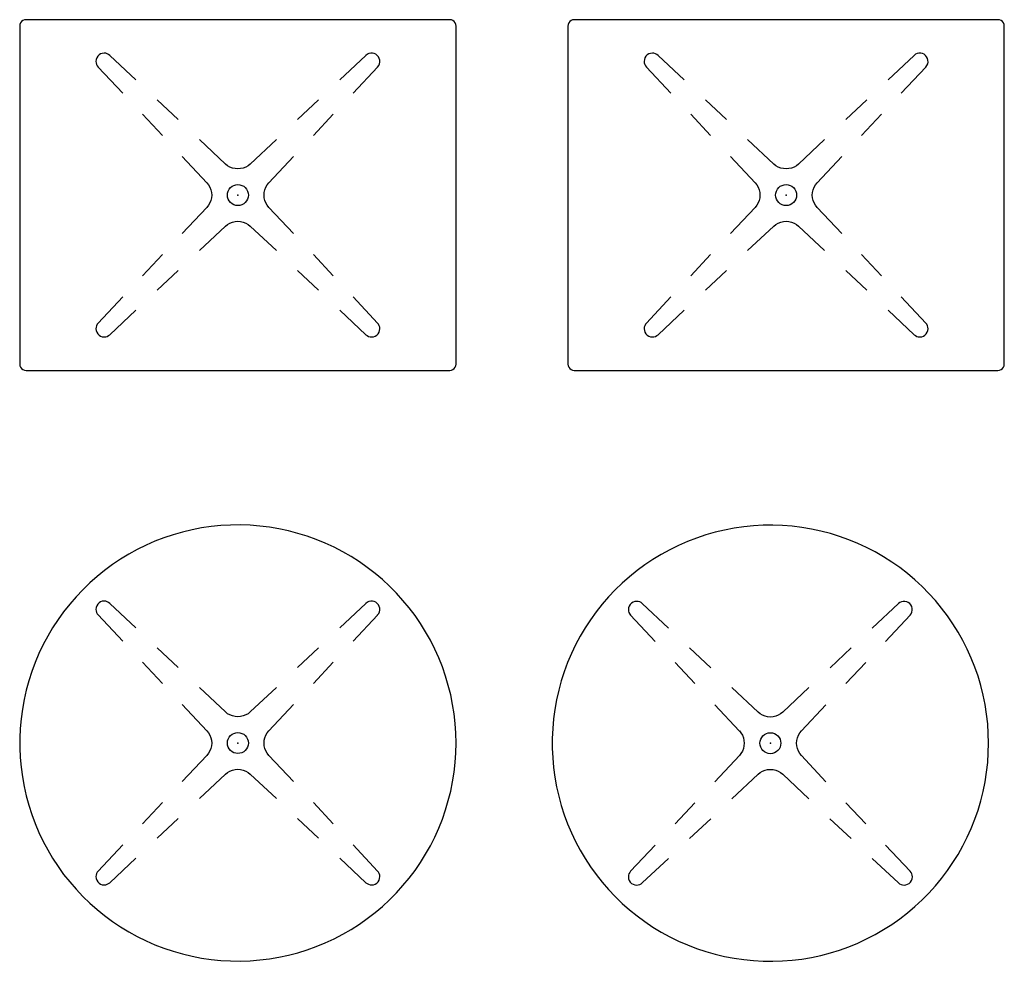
# Model space of a CAD drawing. Header units: metres. Extents: x -0.9 to 0.9, y -0.86 to 0.86.
import ezdxf

# ---------------------------------------------------------------- set-up
doc = ezdxf.new("R2010")
doc.units = ezdxf.units.M
doc.header["$MEASUREMENT"] = 0
doc.layers.get('0').update_dxf_attribs({"true_color": 0x000000})

# ---------------------------------------------------------------- blocks, each defined once
blk = doc.blocks.new('393c7e33-08ae-4769-a1fd-69e9a9c9d13f')
for p, q in [((-0.6866, -0.2507), (-0.7343, -0.206)), ((-0.7343, -0.206), (-0.7343, -0.206)), ((-0.2667, -0.206), (-0.3144, -0.2507)), ((-0.7556, -0.2272), (-0.7108, -0.2749)), ((-0.2902, -0.2749), (-0.2454, -0.2273)), ((-0.2454, -0.2273), (-0.2454, -0.2272)), ((-0.6094, -0.3232), (-0.648, -0.287)), ((-0.353, -0.287), (-0.3916, -0.3232)), ((-0.6745, -0.3135), (-0.6383, -0.352)), ((-0.3627, -0.352), (-0.3265, -0.3135)), ((-0.523, -0.4042), (-0.5708, -0.3594)), ((-0.4302, -0.3594), (-0.4779, -0.4042)), ((-0.602, -0.3906), (-0.5572, -0.4383)), ((-0.4438, -0.4383), (-0.399, -0.3906)), ((-0.4779, -0.4042), (-0.4779, -0.4042)), ((-0.5572, -0.4383), (-0.5572, -0.4383)), ((-0.5572, -0.4834), (-0.602, -0.531)), ((-0.399, -0.531), (-0.4438, -0.4834)), ((-0.4438, -0.4834), (-0.4438, -0.4834)), ((-0.5708, -0.5622), (-0.5231, -0.5175)), ((-0.5231, -0.5175), (-0.523, -0.5175)), ((-0.4779, -0.5175), (-0.4302, -0.5622)), ((-0.6383, -0.5696), (-0.6745, -0.6082)), ((-0.3264, -0.6082), (-0.3627, -0.5696)), ((-0.648, -0.6347), (-0.6094, -0.5985)), ((-0.3916, -0.5985), (-0.353, -0.6347)), ((-0.7108, -0.6467), (-0.7556, -0.6944)), ((-0.2454, -0.6944), (-0.2902, -0.6467)), ((-0.7343, -0.7157), (-0.6866, -0.6709)), ((-0.3144, -0.6709), (-0.2667, -0.7157)), ((-0.7556, -0.6944), (-0.7556, -0.6944)), ((-0.2667, -0.7157), (-0.2667, -0.7157))]:
    blk.add_line(p, q)
for points in [[(-0.7446, -0.2019, 0), (-0.748, -0.2022, 0), (-0.7512, -0.2034, 0), (-0.754, -0.2052, 0), (-0.7564, -0.2075, 0), (-0.7582, -0.2104, 0), (-0.7593, -0.2136, 0), (-0.7597, -0.2169, 0)], [(-0.7343, -0.206, 0), (-0.7365, -0.2042, 0), (-0.7391, -0.2029, 0), (-0.7418, -0.2021, 0), (-0.7446, -0.2019, 0)], [(-0.246, -0.206, 0), (-0.2486, -0.204, 0), (-0.2516, -0.2027, 0), (-0.2547, -0.202, 0), (-0.258, -0.202, 0), (-0.2611, -0.2027, 0), (-0.2641, -0.204, 0), (-0.2667, -0.206, 0)], [(-0.2454, -0.2272, 0), (-0.2433, -0.2245, 0), (-0.242, -0.2215, 0), (-0.2413, -0.2182, 0), (-0.2414, -0.2148, 0), (-0.2423, -0.2115, 0), (-0.2438, -0.2085, 0), (-0.246, -0.206, 0)], [(-0.7597, -0.2169, 0), (-0.7594, -0.2197, 0), (-0.7586, -0.2225, 0), (-0.7573, -0.225, 0), (-0.7556, -0.2272, 0)], [(-0.5005, -0.413, 0), (-0.5054, -0.4126, 0), (-0.5103, -0.4115, 0), (-0.5149, -0.4097, 0), (-0.5192, -0.4073, 0), (-0.523, -0.4042, 0)], [(-0.4779, -0.4042, 0), (-0.4818, -0.4073, 0), (-0.4861, -0.4097, 0), (-0.4907, -0.4115, 0), (-0.4955, -0.4126, 0), (-0.5005, -0.413, 0)], [(-0.5572, -0.4383, 0), (-0.5541, -0.4422, 0), (-0.5516, -0.4464, 0), (-0.5498, -0.4511, 0), (-0.5487, -0.4559, 0), (-0.5483, -0.4608, 0), (-0.5487, -0.4658, 0), (-0.5498, -0.4706, 0), (-0.5516, -0.4752, 0), (-0.5541, -0.4795, 0), (-0.5572, -0.4834, 0)], [(-0.5196, -0.4608, 0), (-0.5192, -0.4571, 0), (-0.5181, -0.4535, 0), (-0.5164, -0.4502, 0), (-0.514, -0.4473, 0), (-0.5111, -0.4449, 0), (-0.5078, -0.4432, 0), (-0.5042, -0.4421, 0), (-0.5005, -0.4417, 0)], [(-0.5005, -0.4417, 0), (-0.4968, -0.4421, 0), (-0.4932, -0.4432, 0), (-0.4899, -0.4449, 0), (-0.487, -0.4473, 0), (-0.4846, -0.4502, 0), (-0.4828, -0.4535, 0), (-0.4817, -0.4571, 0), (-0.4814, -0.4608, 0)], [(-0.4526, -0.4608, 0), (-0.4523, -0.4559, 0), (-0.4512, -0.4511, 0), (-0.4494, -0.4464, 0), (-0.4469, -0.4422, 0), (-0.4438, -0.4383, 0)], [(-0.5005, -0.4799, 0), (-0.5042, -0.4796, 0), (-0.5078, -0.4785, 0), (-0.5111, -0.4767, 0), (-0.514, -0.4743, 0), (-0.5164, -0.4714, 0), (-0.5181, -0.4681, 0), (-0.5192, -0.4645, 0), (-0.5196, -0.4608, 0)], [(-0.4814, -0.4608, 0), (-0.4817, -0.4645, 0), (-0.4828, -0.4681, 0), (-0.4846, -0.4714, 0), (-0.487, -0.4743, 0), (-0.4899, -0.4767, 0), (-0.4932, -0.4785, 0), (-0.4968, -0.4796, 0), (-0.5005, -0.4799, 0)], [(-0.4438, -0.4834, 0), (-0.4469, -0.4795, 0), (-0.4494, -0.4752, 0), (-0.4512, -0.4706, 0), (-0.4523, -0.4658, 0), (-0.4526, -0.4608, 0)], [(-0.523, -0.5175, 0), (-0.5192, -0.5144, 0), (-0.5149, -0.5119, 0), (-0.5103, -0.5101, 0), (-0.5054, -0.509, 0), (-0.5005, -0.5086, 0)], [(-0.5005, -0.5086, 0), (-0.4955, -0.509, 0), (-0.4907, -0.5101, 0), (-0.4861, -0.5119, 0), (-0.4818, -0.5144, 0), (-0.4779, -0.5175, 0)], [(-0.7556, -0.6944, 0), (-0.7573, -0.6966, 0), (-0.7586, -0.6992, 0), (-0.7594, -0.7019, 0), (-0.7597, -0.7047, 0)], [(-0.2413, -0.7047, 0), (-0.2415, -0.7019, 0), (-0.2423, -0.6992, 0), (-0.2436, -0.6966, 0), (-0.2454, -0.6944, 0)], [(-0.7597, -0.7047, 0), (-0.7593, -0.7081, 0), (-0.7582, -0.7113, 0), (-0.7564, -0.7141, 0), (-0.754, -0.7165, 0), (-0.7512, -0.7183, 0), (-0.748, -0.7194, 0), (-0.7446, -0.7198, 0)], [(-0.7446, -0.7198, 0), (-0.7418, -0.7195, 0), (-0.7391, -0.7187, 0), (-0.7365, -0.7174, 0), (-0.7343, -0.7157, 0)], [(-0.2667, -0.7157, 0), (-0.2644, -0.7174, 0), (-0.2619, -0.7187, 0), (-0.2592, -0.7195, 0), (-0.2563, -0.7198, 0)], [(-0.2563, -0.7198, 0), (-0.253, -0.7194, 0), (-0.2498, -0.7183, 0), (-0.247, -0.7165, 0), (-0.2446, -0.7141, 0), (-0.2428, -0.7113, 0), (-0.2417, -0.7081, 0), (-0.2413, -0.7047, 0)]]:
    blk.add_polyline3d(points)
blk = doc.blocks.new('8e0e49e1-06a0-40ea-8ede-a317509d9f9d')
for p, q in [((-0.6866, 0.7493), (-0.7343, 0.794)), ((-0.7343, 0.794), (-0.7343, 0.794)), ((-0.2667, 0.794), (-0.3144, 0.7493)), ((-0.7556, 0.7728), (-0.7108, 0.7251)), ((-0.2902, 0.7251), (-0.2454, 0.7727)), ((-0.2454, 0.7727), (-0.2454, 0.7728)), ((-0.6094, 0.6768), (-0.648, 0.713)), ((-0.353, 0.713), (-0.3916, 0.6768)), ((-0.6745, 0.6865), (-0.6383, 0.648)), ((-0.3627, 0.648), (-0.3265, 0.6865)), ((-0.523, 0.5958), (-0.5708, 0.6406)), ((-0.4302, 0.6406), (-0.4779, 0.5958)), ((-0.602, 0.6094), (-0.5572, 0.5617)), ((-0.4779, 0.5958), (-0.4779, 0.5958)), ((-0.4438, 0.5617), (-0.399, 0.6094)), ((-0.5572, 0.5617), (-0.5572, 0.5617)), ((-0.5572, 0.5166), (-0.602, 0.469)), ((-0.399, 0.469), (-0.4438, 0.5166)), ((-0.4438, 0.5166), (-0.4438, 0.5166)), ((-0.5708, 0.4378), (-0.5231, 0.4825)), ((-0.5231, 0.4825), (-0.523, 0.4825)), ((-0.4779, 0.4825), (-0.4302, 0.4378)), ((-0.6383, 0.4304), (-0.6745, 0.3918)), ((-0.3264, 0.3918), (-0.3627, 0.4304)), ((-0.648, 0.3653), (-0.6094, 0.4015)), ((-0.3916, 0.4015), (-0.353, 0.3653)), ((-0.7108, 0.3533), (-0.7556, 0.3056)), ((-0.2454, 0.3056), (-0.2902, 0.3533)), ((-0.7343, 0.2843), (-0.6866, 0.3291)), ((-0.3144, 0.3291), (-0.2667, 0.2843)), ((-0.7556, 0.3056), (-0.7556, 0.3056)), ((-0.2667, 0.2843), (-0.2667, 0.2843))]:
    blk.add_line(p, q)
for points in [[(-0.7446, 0.7981, 0), (-0.748, 0.7978, 0), (-0.7512, 0.7966, 0), (-0.754, 0.7948, 0), (-0.7564, 0.7925, 0), (-0.7582, 0.7896, 0), (-0.7593, 0.7864, 0), (-0.7597, 0.7831, 0)], [(-0.7343, 0.794, 0), (-0.7365, 0.7958, 0), (-0.7391, 0.7971, 0), (-0.7418, 0.7979, 0), (-0.7446, 0.7981, 0)], [(-0.246, 0.794, 0), (-0.2486, 0.796, 0), (-0.2516, 0.7973, 0), (-0.2547, 0.798, 0), (-0.258, 0.798, 0), (-0.2611, 0.7973, 0), (-0.2641, 0.796, 0), (-0.2667, 0.794, 0)], [(-0.2454, 0.7728, 0), (-0.2433, 0.7755, 0), (-0.242, 0.7785, 0), (-0.2413, 0.7818, 0), (-0.2414, 0.7852, 0), (-0.2423, 0.7885, 0), (-0.2438, 0.7915, 0), (-0.246, 0.794, 0)], [(-0.7597, 0.7831, 0), (-0.7594, 0.7803, 0), (-0.7586, 0.7775, 0), (-0.7573, 0.775, 0), (-0.7556, 0.7728, 0)], [(-0.5005, 0.587, 0), (-0.5054, 0.5874, 0), (-0.5103, 0.5885, 0), (-0.5149, 0.5903, 0), (-0.5192, 0.5927, 0), (-0.523, 0.5958, 0)], [(-0.4779, 0.5958, 0), (-0.4818, 0.5927, 0), (-0.4861, 0.5903, 0), (-0.4907, 0.5885, 0), (-0.4955, 0.5874, 0), (-0.5005, 0.587, 0)], [(-0.5572, 0.5617, 0), (-0.5541, 0.5578, 0), (-0.5516, 0.5536, 0), (-0.5498, 0.5489, 0), (-0.5487, 0.5441, 0), (-0.5483, 0.5392, 0), (-0.5487, 0.5342, 0), (-0.5498, 0.5294, 0), (-0.5516, 0.5248, 0), (-0.5541, 0.5205, 0), (-0.5572, 0.5166, 0)], [(-0.5196, 0.5392, 0), (-0.5192, 0.5429, 0), (-0.5181, 0.5465, 0), (-0.5164, 0.5498, 0), (-0.514, 0.5527, 0), (-0.5111, 0.5551, 0), (-0.5078, 0.5568, 0), (-0.5042, 0.5579, 0), (-0.5005, 0.5583, 0)], [(-0.5005, 0.5583, 0), (-0.4968, 0.5579, 0), (-0.4932, 0.5568, 0), (-0.4899, 0.5551, 0), (-0.487, 0.5527, 0), (-0.4846, 0.5498, 0), (-0.4828, 0.5465, 0), (-0.4817, 0.5429, 0), (-0.4814, 0.5392, 0)], [(-0.4526, 0.5392, 0), (-0.4523, 0.5441, 0), (-0.4512, 0.5489, 0), (-0.4494, 0.5536, 0), (-0.4469, 0.5578, 0), (-0.4438, 0.5617, 0)], [(-0.5005, 0.5201, 0), (-0.5042, 0.5204, 0), (-0.5078, 0.5215, 0), (-0.5111, 0.5233, 0), (-0.514, 0.5257, 0), (-0.5164, 0.5286, 0), (-0.5181, 0.5319, 0), (-0.5192, 0.5355, 0), (-0.5196, 0.5392, 0)], [(-0.4814, 0.5392, 0), (-0.4817, 0.5355, 0), (-0.4828, 0.5319, 0), (-0.4846, 0.5286, 0), (-0.487, 0.5257, 0), (-0.4899, 0.5233, 0), (-0.4932, 0.5215, 0), (-0.4968, 0.5204, 0), (-0.5005, 0.5201, 0)], [(-0.4438, 0.5166, 0), (-0.4469, 0.5205, 0), (-0.4494, 0.5248, 0), (-0.4512, 0.5294, 0), (-0.4523, 0.5342, 0), (-0.4526, 0.5392, 0)], [(-0.523, 0.4825, 0), (-0.5192, 0.4856, 0), (-0.5149, 0.4881, 0), (-0.5103, 0.4899, 0), (-0.5054, 0.491, 0), (-0.5005, 0.4914, 0)], [(-0.5005, 0.4914, 0), (-0.4955, 0.491, 0), (-0.4907, 0.4899, 0), (-0.4861, 0.4881, 0), (-0.4818, 0.4856, 0), (-0.4779, 0.4825, 0)], [(-0.7556, 0.3056, 0), (-0.7573, 0.3034, 0), (-0.7586, 0.3008, 0), (-0.7594, 0.2981, 0), (-0.7597, 0.2953, 0)], [(-0.7597, 0.2953, 0), (-0.7593, 0.2919, 0), (-0.7582, 0.2887, 0), (-0.7564, 0.2859, 0), (-0.754, 0.2835, 0), (-0.7512, 0.2817, 0), (-0.748, 0.2806, 0), (-0.7446, 0.2802, 0)], [(-0.2563, 0.2802, 0), (-0.253, 0.2806, 0), (-0.2498, 0.2817, 0), (-0.247, 0.2835, 0), (-0.2446, 0.2859, 0), (-0.2428, 0.2887, 0), (-0.2417, 0.2919, 0), (-0.2413, 0.2953, 0)], [(-0.2413, 0.2953, 0), (-0.2415, 0.2981, 0), (-0.2423, 0.3008, 0), (-0.2436, 0.3034, 0), (-0.2454, 0.3056, 0)], [(-0.7446, 0.2802, 0), (-0.7418, 0.2805, 0), (-0.7391, 0.2813, 0), (-0.7365, 0.2826, 0), (-0.7343, 0.2843, 0)], [(-0.2667, 0.2843, 0), (-0.2644, 0.2826, 0), (-0.2619, 0.2813, 0), (-0.2592, 0.2805, 0), (-0.2563, 0.2802, 0)]]:
    blk.add_polyline3d(points)
blk = doc.blocks.new('dbd8f232-5bbb-4b58-8bd2-ff4b9dd704a5')
blk.add_polyline3d([(-0.1021, -0.4608, 0), (-0.1025, -0.4431, 0), (-0.1037, -0.4254, 0), (-0.1057, -0.4078, 0), (-0.1084, -0.3903, 0), (-0.1119, -0.3729, 0), (-0.1163, -0.3557, 0), (-0.1213, -0.3387, 0), (-0.1271, -0.3219, 0), (-0.1337, -0.3054, 0), (-0.141, -0.2893, 0), (-0.149, -0.2734, 0), (-0.1577, -0.258, 0), (-0.1671, -0.2429, 0), (-0.1771, -0.2283, 0), (-0.1878, -0.2142, 0), (-0.1991, -0.2005, 0), (-0.211, -0.1873, 0), (-0.2235, -0.1747, 0), (-0.2366, -0.1627, 0), (-0.2501, -0.1512, 0), (-0.2642, -0.1404, 0), (-0.2787, -0.1302, 0), (-0.2937, -0.1207, 0), (-0.309, -0.1118, 0), (-0.3248, -0.1036, 0), (-0.3409, -0.0962, 0), (-0.3573, -0.0894, 0), (-0.374, -0.0834, 0), (-0.391, -0.0782, 0), (-0.4081, -0.0737, 0), (-0.4255, -0.0699, 0), (-0.443, -0.067, 0), (-0.4606, -0.0648, 0), (-0.4783, -0.0634, 0), (-0.496, -0.0628, 0), (-0.5138, -0.063, 0), (-0.5315, -0.064, 0), (-0.5492, -0.0658, 0), (-0.5668, -0.0684, 0), (-0.5842, -0.0717, 0), (-0.6015, -0.0758, 0), (-0.6185, -0.0807, 0), (-0.6354, -0.0863, 0), (-0.6519, -0.0927, 0), (-0.6682, -0.0998, 0), (-0.6841, -0.1076, 0), (-0.6997, -0.1161, 0), (-0.7149, -0.1253, 0), (-0.7296, -0.1352, 0), (-0.7439, -0.1457, 0), (-0.7577, -0.1569, 0), (-0.771, -0.1686, 0), (-0.7838, -0.181, 0), (-0.796, -0.1938, 0), (-0.8076, -0.2073, 0), (-0.8186, -0.2212, 0), (-0.8289, -0.2356, 0), (-0.8387, -0.2504, 0), (-0.8477, -0.2657, 0), (-0.8561, -0.2813, 0), (-0.8637, -0.2973, 0), (-0.8706, -0.3136, 0), (-0.8768, -0.3303, 0), (-0.8823, -0.3471, 0), (-0.887, -0.3642, 0), (-0.8909, -0.3815, 0), (-0.894, -0.399, 0), (-0.8964, -0.4166, 0), (-0.898, -0.4342, 0), (-0.8988, -0.452, 0), (-0.8988, -0.4697, 0), (-0.898, -0.4874, 0), (-0.8964, -0.5051, 0), (-0.894, -0.5226, 0), (-0.8909, -0.5401, 0), (-0.887, -0.5574, 0), (-0.8823, -0.5745, 0), (-0.8768, -0.5914, 0), (-0.8706, -0.608, 0), (-0.8637, -0.6243, 0), (-0.8561, -0.6403, 0), (-0.8477, -0.656, 0), (-0.8387, -0.6712, 0), (-0.8289, -0.6861, 0), (-0.8186, -0.7005, 0), (-0.8076, -0.7144, 0), (-0.796, -0.7278, 0), (-0.7838, -0.7407, 0), (-0.771, -0.753, 0), (-0.7577, -0.7648, 0), (-0.7439, -0.7759, 0), (-0.7296, -0.7864, 0), (-0.7149, -0.7963, 0), (-0.6997, -0.8055, 0), (-0.6841, -0.814, 0), (-0.6682, -0.8218, 0), (-0.6519, -0.8289, 0), (-0.6354, -0.8353, 0), (-0.6185, -0.8409, 0), (-0.6015, -0.8458, 0), (-0.5842, -0.8499, 0), (-0.5668, -0.8533, 0), (-0.5492, -0.8558, 0), (-0.5315, -0.8576, 0), (-0.5138, -0.8586, 0), (-0.496, -0.8588, 0), (-0.4783, -0.8582, 0), (-0.4606, -0.8568, 0), (-0.443, -0.8547, 0), (-0.4255, -0.8517, 0), (-0.4081, -0.848, 0), (-0.391, -0.8435, 0), (-0.374, -0.8382, 0), (-0.3573, -0.8322, 0), (-0.3409, -0.8255, 0), (-0.3248, -0.818, 0), (-0.309, -0.8098, 0), (-0.2937, -0.801, 0), (-0.2787, -0.7914, 0), (-0.2642, -0.7812, 0), (-0.2501, -0.7704, 0), (-0.2366, -0.759, 0), (-0.2235, -0.7469, 0), (-0.211, -0.7343, 0), (-0.1991, -0.7211, 0), (-0.1878, -0.7075, 0), (-0.1771, -0.6933, 0), (-0.1671, -0.6787, 0), (-0.1577, -0.6636, 0), (-0.149, -0.6482, 0), (-0.141, -0.6324, 0), (-0.1337, -0.6162, 0), (-0.1271, -0.5997, 0), (-0.1213, -0.583, 0), (-0.1163, -0.566, 0), (-0.1119, -0.5488, 0), (-0.1084, -0.5314, 0), (-0.1057, -0.5139, 0), (-0.1037, -0.4962, 0), (-0.1025, -0.4785, 0), (-0.1021, -0.4608, 0)])
blk.add_point((-0.5005, -0.4608))
blk = doc.blocks.new('9e64f9e1-6795-41dd-95b7-57975ca407c8')
blk.add_polyline3d([(0.8989, 0.8476, 0), (0.8984, 0.8505, 0), (0.8972, 0.8533, 0), (0.8954, 0.8557, 0), (0.893, 0.8575, 0), (0.8902, 0.8587, 0), (0.8873, 0.8592, 0), (0.1137, 0.8592, 0), (0.1107, 0.8588, 0), (0.1079, 0.8576, 0), (0.1055, 0.8558, 0), (0.1037, 0.8534, 0), (0.1025, 0.8506, 0), (0.1021, 0.8476, 0), (0.1021, 0.2308, 0), (0.1026, 0.2278, 0), (0.1038, 0.2251, 0), (0.1056, 0.2227, 0), (0.108, 0.2208, 0), (0.1107, 0.2197, 0), (0.1137, 0.2192, 0), (0.8873, 0.2192, 0), (0.8902, 0.2197, 0), (0.893, 0.2208, 0), (0.8954, 0.2227, 0), (0.8972, 0.2251, 0), (0.8984, 0.2278, 0), (0.8989, 0.2308, 0), (0.8989, 0.8476, 0)])
blk.add_point((0.5005, 0.5392))
blk.add_point((0.5005, 0.5392))
blk = doc.blocks.new('195c15bd-c47a-4507-8538-5d6479348572')
blk.add_polyline3d([(0.8701, -0.4612, 0), (0.8697, -0.4435, 0), (0.8686, -0.4258, 0), (0.8666, -0.4082, 0), (0.8638, -0.3906, 0), (0.8603, -0.3733, 0), (0.856, -0.3561, 0), (0.8509, -0.3391, 0), (0.8451, -0.3223, 0), (0.8385, -0.3058, 0), (0.8312, -0.2897, 0), (0.8232, -0.2738, 0), (0.8145, -0.2584, 0), (0.8051, -0.2433, 0), (0.7951, -0.2287, 0), (0.7844, -0.2145, 0), (0.7731, -0.2009, 0), (0.7612, -0.1877, 0), (0.7487, -0.1751, 0), (0.7357, -0.1631, 0), (0.7221, -0.1516, 0), (0.7081, -0.1408, 0), (0.6935, -0.1306, 0), (0.6786, -0.121, 0), (0.6632, -0.1122, 0), (0.6475, -0.104, 0), (0.6314, -0.0965, 0), (0.6149, -0.0898, 0), (0.5982, -0.0838, 0), (0.5813, -0.0785, 0), (0.5641, -0.074, 0), (0.5468, -0.0703, 0), (0.5292, -0.0674, 0), (0.5116, -0.0652, 0), (0.4939, -0.0638, 0), (0.4762, -0.0632, 0), (0.4584, -0.0634, 0), (0.4407, -0.0644, 0), (0.4231, -0.0662, 0), (0.4055, -0.0688, 0), (0.3881, -0.0721, 0), (0.3708, -0.0762, 0), (0.3537, -0.0811, 0), (0.3369, -0.0867, 0), (0.3203, -0.0931, 0), (0.3041, -0.1002, 0), (0.2881, -0.108, 0), (0.2726, -0.1165, 0), (0.2574, -0.1257, 0), (0.2426, -0.1356, 0), (0.2283, -0.1461, 0), (0.2145, -0.1573, 0), (0.2012, -0.169, 0), (0.1885, -0.1813, 0), (0.1763, -0.1942, 0), (0.1647, -0.2076, 0), (0.1537, -0.2216, 0), (0.1433, -0.236, 0), (0.1336, -0.2508, 0), (0.1245, -0.2661, 0), (0.1162, -0.2817, 0), (0.1085, -0.2977, 0), (0.1016, -0.314, 0), (0.0954, -0.3307, 0), (0.09, -0.3475, 0), (0.0853, -0.3646, 0), (0.0813, -0.3819, 0), (0.0782, -0.3994, 0), (0.0758, -0.417, 0), (0.0743, -0.4346, 0), (0.0735, -0.4523, 0), (0.0735, -0.4701, 0), (0.0743, -0.4878, 0), (0.0758, -0.5055, 0), (0.0782, -0.523, 0), (0.0813, -0.5405, 0), (0.0853, -0.5578, 0), (0.09, -0.5749, 0), (0.0954, -0.5918, 0), (0.1016, -0.6084, 0), (0.1085, -0.6247, 0), (0.1162, -0.6407, 0), (0.1245, -0.6564, 0), (0.1336, -0.6716, 0), (0.1433, -0.6865, 0), (0.1537, -0.7008, 0), (0.1647, -0.7148, 0), (0.1763, -0.7282, 0), (0.1885, -0.7411, 0), (0.2012, -0.7534, 0), (0.2145, -0.7651, 0), (0.2283, -0.7763, 0), (0.2426, -0.7868, 0), (0.2574, -0.7967, 0), (0.2726, -0.8059, 0), (0.2881, -0.8144, 0), (0.3041, -0.8222, 0), (0.3203, -0.8293, 0), (0.3369, -0.8357, 0), (0.3537, -0.8413, 0), (0.3708, -0.8462, 0), (0.3881, -0.8503, 0), (0.4055, -0.8537, 0), (0.4231, -0.8562, 0), (0.4407, -0.858, 0), (0.4584, -0.859, 0), (0.4762, -0.8592, 0), (0.4939, -0.8586, 0), (0.5116, -0.8572, 0), (0.5292, -0.855, 0), (0.5468, -0.8521, 0), (0.5641, -0.8484, 0), (0.5813, -0.8439, 0), (0.5982, -0.8386, 0), (0.6149, -0.8326, 0), (0.6314, -0.8259, 0), (0.6475, -0.8184, 0), (0.6632, -0.8102, 0), (0.6786, -0.8014, 0), (0.6935, -0.7918, 0), (0.7081, -0.7816, 0), (0.7221, -0.7708, 0), (0.7357, -0.7593, 0), (0.7487, -0.7473, 0), (0.7612, -0.7347, 0), (0.7731, -0.7215, 0), (0.7844, -0.7079, 0), (0.7951, -0.6937, 0), (0.8051, -0.6791, 0), (0.8145, -0.664, 0), (0.8232, -0.6486, 0), (0.8312, -0.6327, 0), (0.8385, -0.6166, 0), (0.8451, -0.6001, 0), (0.8509, -0.5834, 0), (0.856, -0.5664, 0), (0.8603, -0.5492, 0), (0.8638, -0.5318, 0), (0.8666, -0.5143, 0), (0.8686, -0.4966, 0), (0.8697, -0.4789, 0), (0.8701, -0.4612, 0)])
blk.add_point((0.4718, -0.4612))
blk.add_point((0.4718, -0.4612))
blk = doc.blocks.new('8b258fbf-c971-4cc3-81f2-e6bd08143257')
for p, q in [((0.3144, 0.7493), (0.2667, 0.794)), ((0.2667, 0.794), (0.2667, 0.794)), ((0.7343, 0.794), (0.6866, 0.7493)), ((0.2454, 0.7728), (0.2902, 0.7251)), ((0.7108, 0.7251), (0.7556, 0.7727)), ((0.7556, 0.7727), (0.7556, 0.7728)), ((0.3916, 0.6768), (0.353, 0.713)), ((0.648, 0.713), (0.6094, 0.6768)), ((0.3264, 0.6865), (0.3627, 0.648)), ((0.6383, 0.648), (0.6745, 0.6865)), ((0.4779, 0.5958), (0.4302, 0.6406)), ((0.5708, 0.6406), (0.5231, 0.5958)), ((0.399, 0.6094), (0.4438, 0.5617)), ((0.5231, 0.5958), (0.523, 0.5958)), ((0.5572, 0.5617), (0.602, 0.6094)), ((0.4438, 0.5617), (0.4438, 0.5617)), ((0.4438, 0.5166), (0.399, 0.469)), ((0.602, 0.469), (0.5572, 0.5166)), ((0.5572, 0.5166), (0.5572, 0.5166)), ((0.4302, 0.4378), (0.4779, 0.4825)), ((0.4779, 0.4825), (0.4779, 0.4825)), ((0.523, 0.4825), (0.5708, 0.4378)), ((0.3627, 0.4304), (0.3265, 0.3918)), ((0.6745, 0.3918), (0.6383, 0.4304)), ((0.353, 0.3653), (0.3916, 0.4015)), ((0.6094, 0.4015), (0.648, 0.3653)), ((0.2902, 0.3533), (0.2454, 0.3056)), ((0.7556, 0.3056), (0.7108, 0.3533)), ((0.2667, 0.2843), (0.3144, 0.3291)), ((0.6866, 0.3291), (0.7343, 0.2843)), ((0.2454, 0.3056), (0.2454, 0.3056)), ((0.7343, 0.2843), (0.7343, 0.2843))]:
    blk.add_line(p, q)
for points in [[(0.2563, 0.7981, 0), (0.253, 0.7978, 0), (0.2498, 0.7966, 0), (0.2469, 0.7948, 0), (0.2446, 0.7925, 0), (0.2428, 0.7896, 0), (0.2417, 0.7864, 0), (0.2413, 0.7831, 0)], [(0.2667, 0.794, 0), (0.2644, 0.7958, 0), (0.2619, 0.7971, 0), (0.2592, 0.7979, 0), (0.2563, 0.7981, 0)], [(0.755, 0.794, 0), (0.7524, 0.796, 0), (0.7494, 0.7973, 0), (0.7463, 0.798, 0), (0.743, 0.798, 0), (0.7398, 0.7973, 0), (0.7369, 0.796, 0), (0.7343, 0.794, 0)], [(0.7556, 0.7728, 0), (0.7576, 0.7755, 0), (0.759, 0.7785, 0), (0.7596, 0.7818, 0), (0.7595, 0.7852, 0), (0.7587, 0.7885, 0), (0.7571, 0.7915, 0), (0.755, 0.794, 0)], [(0.2413, 0.7831, 0), (0.2415, 0.7803, 0), (0.2423, 0.7775, 0), (0.2436, 0.775, 0), (0.2454, 0.7728, 0)], [(0.5005, 0.587, 0), (0.4955, 0.5874, 0), (0.4907, 0.5885, 0), (0.4861, 0.5903, 0), (0.4818, 0.5927, 0), (0.4779, 0.5958, 0)], [(0.523, 0.5958, 0), (0.5192, 0.5927, 0), (0.5149, 0.5903, 0), (0.5103, 0.5885, 0), (0.5054, 0.5874, 0), (0.5005, 0.587, 0)], [(0.4438, 0.5617, 0), (0.4469, 0.5578, 0), (0.4494, 0.5536, 0), (0.4512, 0.5489, 0), (0.4523, 0.5441, 0), (0.4526, 0.5392, 0), (0.4523, 0.5342, 0), (0.4512, 0.5294, 0), (0.4494, 0.5248, 0), (0.4469, 0.5205, 0), (0.4438, 0.5166, 0)], [(0.4814, 0.5392, 0), (0.4817, 0.5429, 0), (0.4828, 0.5465, 0), (0.4846, 0.5498, 0), (0.487, 0.5527, 0), (0.4899, 0.5551, 0), (0.4932, 0.5568, 0), (0.4968, 0.5579, 0), (0.5005, 0.5583, 0)], [(0.5005, 0.5583, 0), (0.5042, 0.5579, 0), (0.5078, 0.5568, 0), (0.5111, 0.5551, 0), (0.514, 0.5527, 0), (0.5164, 0.5498, 0), (0.5181, 0.5465, 0), (0.5192, 0.5429, 0), (0.5196, 0.5392, 0)], [(0.5483, 0.5392, 0), (0.5487, 0.5441, 0), (0.5498, 0.5489, 0), (0.5516, 0.5536, 0), (0.5541, 0.5578, 0), (0.5572, 0.5617, 0)], [(0.5005, 0.5201, 0), (0.4968, 0.5204, 0), (0.4932, 0.5215, 0), (0.4899, 0.5233, 0), (0.487, 0.5257, 0), (0.4846, 0.5286, 0), (0.4828, 0.5319, 0), (0.4817, 0.5355, 0), (0.4814, 0.5392, 0)], [(0.5196, 0.5392, 0), (0.5192, 0.5355, 0), (0.5181, 0.5319, 0), (0.5164, 0.5286, 0), (0.514, 0.5257, 0), (0.5111, 0.5233, 0), (0.5078, 0.5215, 0), (0.5042, 0.5204, 0), (0.5005, 0.5201, 0)], [(0.5572, 0.5166, 0), (0.5541, 0.5205, 0), (0.5516, 0.5248, 0), (0.5498, 0.5294, 0), (0.5487, 0.5342, 0), (0.5483, 0.5392, 0)], [(0.4779, 0.4825, 0), (0.4818, 0.4856, 0), (0.4861, 0.4881, 0), (0.4907, 0.4899, 0), (0.4955, 0.491, 0), (0.5005, 0.4914, 0)], [(0.5005, 0.4914, 0), (0.5054, 0.491, 0), (0.5103, 0.4899, 0), (0.5149, 0.4881, 0), (0.5192, 0.4856, 0), (0.523, 0.4825, 0)], [(0.2454, 0.3056, 0), (0.2436, 0.3034, 0), (0.2423, 0.3008, 0), (0.2415, 0.2981, 0), (0.2413, 0.2953, 0)], [(0.2413, 0.2953, 0), (0.2417, 0.2919, 0), (0.2428, 0.2887, 0), (0.2446, 0.2859, 0), (0.2469, 0.2835, 0), (0.2498, 0.2817, 0), (0.253, 0.2806, 0), (0.2563, 0.2802, 0)], [(0.7446, 0.2802, 0), (0.748, 0.2806, 0), (0.7512, 0.2817, 0), (0.754, 0.2835, 0), (0.7564, 0.2859, 0), (0.7582, 0.2887, 0), (0.7593, 0.2919, 0), (0.7597, 0.2953, 0)], [(0.7597, 0.2953, 0), (0.7594, 0.2981, 0), (0.7586, 0.3008, 0), (0.7573, 0.3034, 0), (0.7556, 0.3056, 0)], [(0.2563, 0.2802, 0), (0.2592, 0.2805, 0), (0.2619, 0.2813, 0), (0.2644, 0.2826, 0), (0.2667, 0.2843, 0)], [(0.7343, 0.2843, 0), (0.7365, 0.2826, 0), (0.7391, 0.2813, 0), (0.7418, 0.2805, 0), (0.7446, 0.2802, 0)]]:
    blk.add_polyline3d(points)
blk = doc.blocks.new('52e22df6-5d7e-4e7d-8a4a-9ca00f5a2cf7')
blk.add_point((-0.5005, 0.5392))
blk.add_point((-0.5005, 0.5392))
blk = doc.blocks.new('0e82a6c5-a7c7-44ea-81b8-8a379db0ae81')
for p, q in [((0.2379, -0.2064), (0.2379, -0.2063)), ((0.2857, -0.2511), (0.2379, -0.2064)), ((0.7056, -0.2063), (0.6579, -0.2511)), ((0.2166, -0.2276), (0.2614, -0.2753)), ((0.682, -0.2753), (0.7269, -0.2276)), ((0.7269, -0.2276), (0.7269, -0.2276)), ((0.3629, -0.3236), (0.3243, -0.2874)), ((0.6192, -0.2873), (0.5807, -0.3236)), ((0.2977, -0.3139), (0.334, -0.3524)), ((0.6095, -0.3524), (0.6458, -0.3139)), ((0.4492, -0.4046), (0.4015, -0.3598)), ((0.542, -0.3598), (0.4943, -0.4046)), ((0.3702, -0.391), (0.415, -0.4387)), ((0.5284, -0.4387), (0.5733, -0.391)), ((0.4943, -0.4046), (0.4943, -0.4046)), ((0.415, -0.4387), (0.4151, -0.4387)), ((0.4151, -0.4837), (0.3702, -0.5314)), ((0.5285, -0.4838), (0.5284, -0.4837)), ((0.5733, -0.5314), (0.5285, -0.4838)), ((0.4015, -0.5626), (0.4492, -0.5179)), ((0.4492, -0.5179), (0.4492, -0.5179)), ((0.4943, -0.5179), (0.542, -0.5626)), ((0.334, -0.57), (0.2977, -0.6085)), ((0.6458, -0.6086), (0.6095, -0.57)), ((0.3243, -0.6351), (0.3629, -0.5989)), ((0.5806, -0.5989), (0.6192, -0.6351)), ((0.2615, -0.6471), (0.2166, -0.6948)), ((0.7269, -0.6948), (0.6821, -0.6471)), ((0.2379, -0.7161), (0.2856, -0.6713)), ((0.6578, -0.6713), (0.7056, -0.7161)), ((0.2166, -0.6948), (0.2166, -0.6948)), ((0.7056, -0.7161), (0.7056, -0.7161))]:
    blk.add_line(p, q)
for points in [[(0.2276, -0.2023, 0), (0.2243, -0.2026, 0), (0.2211, -0.2037, 0), (0.2182, -0.2055, 0), (0.2158, -0.2079, 0), (0.214, -0.2108, 0), (0.2129, -0.214, 0), (0.2125, -0.2173, 0)], [(0.2379, -0.2063, 0), (0.2357, -0.2046, 0), (0.2332, -0.2033, 0), (0.2304, -0.2025, 0), (0.2276, -0.2023, 0)], [(0.7262, -0.2063, 0), (0.7236, -0.2044, 0), (0.7207, -0.203, 0), (0.7175, -0.2023, 0), (0.7143, -0.2023, 0), (0.7111, -0.203, 0), (0.7082, -0.2044, 0), (0.7056, -0.2063, 0)], [(0.7269, -0.2276, 0), (0.7289, -0.2249, 0), (0.7303, -0.2218, 0), (0.7309, -0.2185, 0), (0.7308, -0.2152, 0), (0.73, -0.2119, 0), (0.7284, -0.2089, 0), (0.7262, -0.2063, 0)], [(0.2125, -0.2173, 0), (0.2128, -0.2201, 0), (0.2136, -0.2229, 0), (0.2149, -0.2254, 0), (0.2166, -0.2276, 0)], [(0.4718, -0.4134, 0), (0.4668, -0.413, 0), (0.462, -0.4119, 0), (0.4574, -0.4101, 0), (0.4531, -0.4077, 0), (0.4492, -0.4046, 0)], [(0.4943, -0.4046, 0), (0.4904, -0.4077, 0), (0.4861, -0.4101, 0), (0.4815, -0.4119, 0), (0.4767, -0.413, 0), (0.4718, -0.4134, 0)], [(0.4151, -0.4387, 0), (0.4181, -0.4425, 0), (0.4206, -0.4468, 0), (0.4224, -0.4514, 0), (0.4235, -0.4563, 0), (0.4239, -0.4612, 0), (0.4235, -0.4661, 0), (0.4224, -0.471, 0), (0.4206, -0.4756, 0), (0.4181, -0.4799, 0), (0.4151, -0.4837, 0)], [(0.4526, -0.4612, 0), (0.453, -0.4575, 0), (0.4541, -0.4539, 0), (0.4559, -0.4506, 0), (0.4582, -0.4477, 0), (0.4611, -0.4453, 0), (0.4644, -0.4436, 0), (0.468, -0.4425, 0), (0.4718, -0.4421, 0)], [(0.4718, -0.4421, 0), (0.4755, -0.4425, 0), (0.4791, -0.4436, 0), (0.4824, -0.4453, 0), (0.4853, -0.4477, 0), (0.4876, -0.4506, 0), (0.4894, -0.4539, 0), (0.4905, -0.4575, 0), (0.4909, -0.4612, 0)], [(0.5196, -0.4612, 0), (0.52, -0.4563, 0), (0.5211, -0.4514, 0), (0.5229, -0.4468, 0), (0.5254, -0.4425, 0), (0.5284, -0.4387, 0)], [(0.4718, -0.4803, 0), (0.468, -0.4799, 0), (0.4644, -0.4789, 0), (0.4611, -0.4771, 0), (0.4582, -0.4747, 0), (0.4559, -0.4718, 0), (0.4541, -0.4685, 0), (0.453, -0.4649, 0), (0.4526, -0.4612, 0)], [(0.4909, -0.4612, 0), (0.4905, -0.4649, 0), (0.4894, -0.4685, 0), (0.4876, -0.4718, 0), (0.4853, -0.4747, 0), (0.4824, -0.4771, 0), (0.4791, -0.4789, 0), (0.4755, -0.4799, 0), (0.4718, -0.4803, 0)], [(0.5284, -0.4837, 0), (0.5254, -0.4799, 0), (0.5229, -0.4756, 0), (0.5211, -0.471, 0), (0.52, -0.4661, 0), (0.5196, -0.4612, 0)], [(0.4492, -0.5179, 0), (0.4531, -0.5148, 0), (0.4574, -0.5123, 0), (0.462, -0.5105, 0), (0.4668, -0.5094, 0), (0.4718, -0.509, 0)], [(0.4718, -0.509, 0), (0.4767, -0.5094, 0), (0.4815, -0.5105, 0), (0.4861, -0.5123, 0), (0.4904, -0.5148, 0), (0.4943, -0.5179, 0)], [(0.2166, -0.6948, 0), (0.2149, -0.697, 0), (0.2136, -0.6996, 0), (0.2128, -0.7023, 0), (0.2125, -0.7051, 0)], [(0.731, -0.7051, 0), (0.7307, -0.7023, 0), (0.7299, -0.6996, 0), (0.7286, -0.697, 0), (0.7269, -0.6948, 0)], [(0.2125, -0.7051, 0), (0.2129, -0.7085, 0), (0.214, -0.7116, 0), (0.2158, -0.7145, 0), (0.2182, -0.7169, 0), (0.2211, -0.7187, 0), (0.2243, -0.7198, 0), (0.2276, -0.7202, 0)], [(0.2276, -0.7202, 0), (0.2304, -0.7199, 0), (0.2332, -0.7191, 0), (0.2357, -0.7178, 0), (0.2379, -0.7161, 0)], [(0.7056, -0.7161, 0), (0.7078, -0.7178, 0), (0.7103, -0.7191, 0), (0.7131, -0.7199, 0), (0.7159, -0.7202, 0)], [(0.7159, -0.7202, 0), (0.7192, -0.7198, 0), (0.7224, -0.7187, 0), (0.7253, -0.7169, 0), (0.7277, -0.7145, 0), (0.7295, -0.7116, 0), (0.7306, -0.7085, 0), (0.731, -0.7051, 0)]]:
    blk.add_polyline3d(points)

msp = doc.modelspace()

# ---------------------------------------------------------------- linework, layer by layer
msp.add_polyline3d([(-0.1021, 0.8476, 0), (-0.1026, 0.8505, 0), (-0.1038, 0.8533, 0), (-0.1056, 0.8557, 0), (-0.108, 0.8575, 0), (-0.1107, 0.8587, 0), (-0.1137, 0.8592, 0), (-0.8873, 0.8592, 0), (-0.8903, 0.8588, 0), (-0.8931, 0.8576, 0), (-0.8955, 0.8558, 0), (-0.8973, 0.8534, 0), (-0.8985, 0.8506, 0), (-0.8989, 0.8476, 0), (-0.8989, 0.2308, 0), (-0.8984, 0.2278, 0), (-0.8972, 0.2251, 0), (-0.8954, 0.2227, 0), (-0.893, 0.2208, 0), (-0.8902, 0.2197, 0), (-0.8873, 0.2192, 0), (-0.1137, 0.2192, 0), (-0.1107, 0.2197, 0), (-0.108, 0.2208, 0), (-0.1056, 0.2227, 0), (-0.1038, 0.2251, 0), (-0.1026, 0.2278, 0), (-0.1021, 0.2308, 0), (-0.1021, 0.8476, 0)])
msp.add_point((-0.5005, -0.4608))

# ---------------------------------------------------------------- block references
for name in ['9e64f9e1-6795-41dd-95b7-57975ca407c8', '8e0e49e1-06a0-40ea-8ede-a317509d9f9d', '8b258fbf-c971-4cc3-81f2-e6bd08143257', '52e22df6-5d7e-4e7d-8a4a-9ca00f5a2cf7', 'dbd8f232-5bbb-4b58-8bd2-ff4b9dd704a5', '195c15bd-c47a-4507-8538-5d6479348572', '393c7e33-08ae-4769-a1fd-69e9a9c9d13f', '0e82a6c5-a7c7-44ea-81b8-8a379db0ae81']:
    msp.add_blockref(name, (0, 0))

doc.saveas('drawing.dxf')
